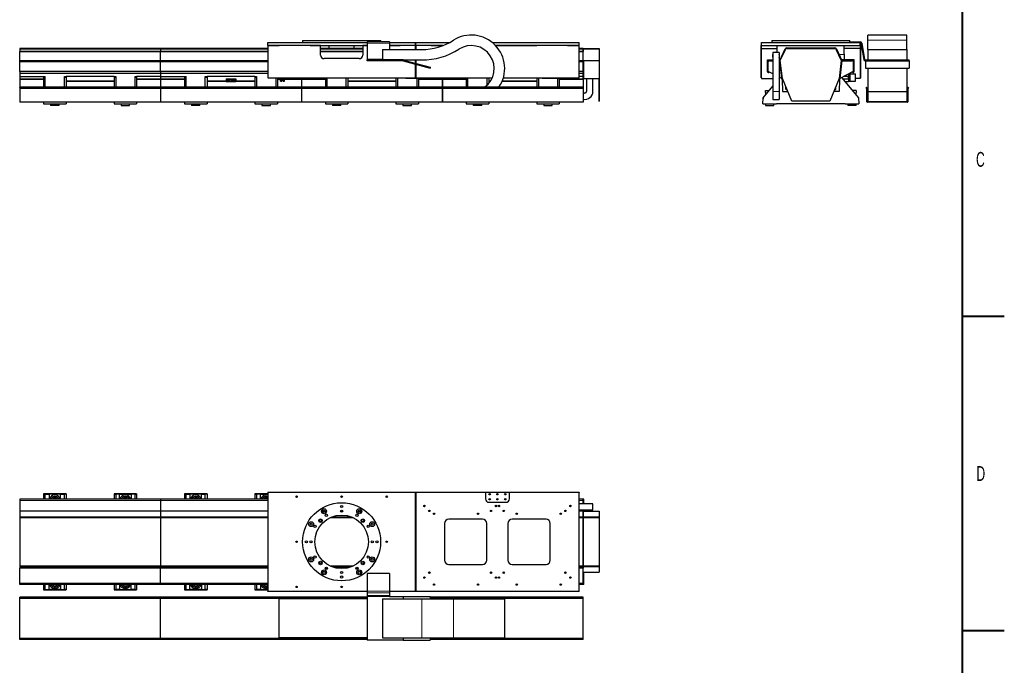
# Model space of a CAD drawing. Header units: millimetres. Extents: x 0 to 841, y 0 to 594.
# Tile 17 of 18: x 608 to 841, y 289 to 441. Entities that reach past the tile are written whole.
import ezdxf

# ---------------------------------------------------------------- set-up
doc = ezdxf.new("R2010")
doc.units = ezdxf.units.MM
doc.styles.add('SLDTEXTSTYLE0', font='TXT', dxfattribs={"width": 0.605})

msp = doc.modelspace()

# ---------------------------------------------------------------- linework, layer by layer
at = {"color": 7, "linetype": 'Continuous', "lineweight": 40}
for p, q in [((831, 584), (831, 10)), ((831, 371.25), (841, 371.25)), ((831, 297), (841, 297))]:
    msp.add_line(p, q, dxfattribs=at)
at = {"color": 7, "linetype": 'Continuous', "lineweight": 30}
for p, q in [((666.77, 435.95), (690.23, 435.95)), ((666.77, 435.28), (666.77, 435.95)), ((675, 436.45), (675, 435.95)), ((675, 436.45), (684.23, 436.45)), ((684.23, 436.45), (693.47, 436.45)), ((695.57, 436.15), (690.23, 436.15)), ((690.23, 436.15), (690.23, 435.82)), ((690.23, 435.82), (690.23, 432.02)), ((693.47, 436.15), (693.47, 436.45)), ((695.57, 436.15), (695.57, 435.82)), ((695.57, 435.95), (701.7, 435.95)), ((695.57, 435.82), (695.57, 434.33)), ((701.7, 435.28), (701.7, 435.95)), ((701.77, 435.28), (701.77, 435.95)), ((701.77, 435.95), (709.7, 435.95)), ((719.89, 435.95), (740.4, 435.95)), ((740.4, 435.28), (740.4, 435.95)), ((783.55, 435.28), (783.55, 435.95)), ((783.55, 435.95), (806.88, 435.95)), ((785.98, 436.45), (785.98, 435.95)), ((785.98, 436.45), (804.45, 436.45)), ((804.45, 435.95), (804.45, 436.45)), ((804.45, 436.15), (806.88, 436.15)), ((806.88, 435.28), (806.88, 435.95)), ((807.08, 435.79), (807.75, 431.98)), ((807.28, 435.82), (807.95, 432.02)), ((817.96, 437.73), (808.69, 437.73)), ((808.69, 436.51), (808.69, 437.73)), ((808.69, 434.33), (808.69, 436.51)), ((817.96, 436.51), (817.96, 437.73)), ((817.96, 434.33), (817.96, 436.51)), ((641.37, 434.6), (608.07, 434.6)), ((608.07, 434.6), (608.07, 434.44)), ((608.07, 434.44), (608.07, 433.84)), ((641.37, 433.84), (608.07, 433.84)), ((608.07, 433.79), (608.07, 433.84)), ((641.37, 433.79), (608.07, 433.79)), ((608.07, 431.67), (608.07, 433.79)), ((641.37, 434.6), (641.37, 434.44)), ((641.37, 434.44), (641.37, 433.84)), ((641.37, 433.79), (641.37, 433.84)), ((641.37, 431.67), (641.37, 433.79)), ((666.77, 434.6), (641.4, 434.6)), ((641.4, 434.6), (641.4, 434.44)), ((641.4, 434.44), (641.4, 433.84)), ((666.77, 433.84), (641.4, 433.84)), ((641.4, 433.79), (641.4, 433.84)), ((666.77, 433.79), (641.4, 433.79)), ((641.4, 431.67), (641.4, 433.79)), ((666.77, 435.28), (669.47, 435.28)), ((666.77, 435.27), (666.77, 427.62)), ((679.23, 435.27), (666.77, 435.27)), ((669.47, 435.28), (669.47, 435.27)), ((676.8, 435.28), (690.23, 435.28)), ((676.8, 435.28), (676.8, 435.27)), ((679.23, 433), (679.23, 435.27)), ((679.23, 435.27), (681.23, 435.27)), ((689.23, 434.6), (679.23, 434.6)), ((689.23, 433.84), (679.23, 433.84)), ((689.23, 433.79), (679.23, 433.79)), ((681.23, 435.27), (681.23, 434.6)), ((687.23, 434.6), (687.23, 435.27)), ((687.23, 435.27), (689.23, 435.27)), ((689.23, 435.27), (689.23, 433)), ((690.23, 435.27), (689.23, 435.27)), ((693.9, 434.33), (693.9, 431.85)), ((693.9, 434.33), (703.17, 434.33)), ((695.57, 435.28), (698.07, 435.28)), ((701.7, 435.27), (695.57, 435.27)), ((698.07, 435.28), (698.07, 435.27)), ((701.77, 435.28), (701.7, 435.28)), ((701.7, 434.33), (701.7, 435.27)), ((708.19, 435.27), (701.77, 435.27)), ((701.77, 435.27), (701.77, 434.33)), ((705.4, 435.28), (705.4, 435.27)), ((705.4, 435.28), (708.24, 435.28)), ((720.61, 435.28), (730.37, 435.28)), ((740.4, 435.27), (720.63, 435.27)), ((730.37, 435.28), (730.37, 435.27)), ((737.7, 435.28), (737.7, 435.27)), ((737.7, 435.28), (740.4, 435.28)), ((740.4, 427.62), (740.4, 435.27)), ((741.37, 434.6), (740.4, 434.6)), ((741.37, 433.84), (740.4, 433.84)), ((741.37, 433.79), (740.4, 433.79)), ((741.37, 434.6), (741.37, 434.44)), ((741.37, 434.44), (741.37, 433.84)), ((741.37, 433.79), (741.37, 433.84)), ((741.37, 431.67), (741.37, 433.79)), ((741.4, 433.58), (741.37, 433.58)), ((741.4, 434.6), (745.17, 434.6)), ((741.4, 434.44), (741.4, 434.6)), ((741.4, 431.72), (741.4, 434.44)), ((745.17, 434.6), (745.17, 434.44)), ((745.17, 434.44), (745.17, 431.72)), ((783.45, 427.62), (783.45, 435.27)), ((783.45, 435.27), (783.55, 435.27)), ((783.55, 435.28), (806.88, 435.28)), ((783.55, 435.28), (783.55, 435.27)), ((783.55, 427.62), (783.55, 435.27)), ((783.55, 434.55), (787.28, 434.55)), ((787.72, 433.58), (786.22, 433.58)), ((786.22, 433.58), (786.22, 424.42)), ((787.28, 434.55), (787.28, 435.28)), ((787.28, 433.61), (787.28, 434.55)), ((787.72, 433.58), (787.72, 424.42)), ((787.87, 431.75), (789.16, 434.5)), ((788.01, 431.72), (789.28, 434.44)), ((789.52, 434.73), (800.91, 434.73)), ((789.52, 434.6), (800.91, 434.6)), ((801.15, 434.44), (802.42, 431.72)), ((801.28, 434.5), (802.56, 431.75)), ((803.15, 434.55), (803.15, 435.28)), ((806.88, 434.55), (803.15, 434.55)), ((803.15, 433.25), (803.15, 434.55)), ((806.88, 435.28), (806.88, 435.27)), ((806.98, 435.27), (806.88, 435.27)), ((806.88, 435.27), (806.88, 427.62)), ((806.98, 435.27), (806.98, 427.62)), ((808.69, 434.33), (817.96, 434.33)), ((808.69, 434.33), (808.69, 431.85)), ((817.96, 434.33), (817.96, 431.85)), ((608.07, 431.65), (608.07, 431.67)), ((641.37, 431.65), (608.07, 431.65)), ((608.07, 431.38), (608.07, 431.65)), ((608.07, 429.15), (608.07, 431.38)), ((641.37, 431.65), (641.37, 431.67)), ((641.37, 431.38), (641.37, 431.65)), ((641.37, 429.15), (641.37, 431.38)), ((641.4, 431.65), (641.4, 431.67)), ((666.77, 431.65), (641.4, 431.65)), ((641.4, 431.38), (641.4, 431.65)), ((641.4, 429.15), (641.4, 431.38)), ((688.4, 432.17), (680.07, 432.17)), ((690.23, 432.02), (690.23, 431.85)), ((698.77, 431.85), (690.23, 431.85)), ((690.23, 431.65), (690.23, 431.85)), ((698.77, 431.65), (690.23, 431.65)), ((698.77, 431.85), (703.17, 431.85)), ((698.81, 431.65), (705.15, 429.95)), ((698.86, 431.84), (705.2, 430.14)), ((701.7, 431.08), (701.7, 431.85)), ((701.77, 431.85), (701.77, 431.06)), ((741.37, 431.65), (740.4, 431.65)), ((741.37, 432.08), (741.4, 432.08)), ((741.37, 431.65), (741.37, 431.67)), ((741.37, 431.38), (741.37, 431.65)), ((741.37, 429.15), (741.37, 431.38)), ((741.4, 431.72), (745.17, 431.72)), ((741.4, 431.65), (741.4, 431.72)), ((741.53, 431.65), (741.4, 431.65)), ((741.4, 431.38), (741.4, 431.65)), ((741.4, 429.15), (741.4, 431.38)), ((741.53, 431.38), (741.53, 431.65)), ((741.53, 429.15), (741.53, 431.38)), ((745.17, 431.72), (745.17, 427.45)), ((784.95, 431.92), (786.22, 431.92)), ((784.95, 429.15), (784.95, 431.92)), ((785.15, 429.15), (785.15, 431.38)), ((785.42, 431.65), (786.22, 431.65)), ((787.72, 431.65), (787.88, 431.65)), ((788.37, 427.44), (787.87, 431.75)), ((788.5, 427.45), (788.01, 431.72)), ((801.91, 433.13), (803.15, 433.25)), ((802.42, 431.72), (801.93, 427.45)), ((802.56, 431.75), (802.07, 427.44)), ((803.15, 431.92), (802.48, 431.92)), ((802.55, 431.65), (805.02, 431.65)), ((803.15, 433.25), (803.15, 431.92)), ((805.48, 431.92), (803.15, 431.92)), ((805.28, 431.38), (805.28, 429.15)), ((805.48, 429.15), (805.48, 431.92)), ((808.14, 431.85), (818.47, 431.85)), ((808.14, 431.65), (818.47, 431.65)), ((808.14, 431.65), (808.14, 431.65)), ((808.14, 431.65), (808.14, 431.65)), ((808.14, 431.65), (808.14, 429.95)), ((818.47, 431.65), (818.47, 431.85)), ((818.47, 431.65), (818.47, 431.65)), ((818.47, 431.65), (818.47, 429.95)), ((641.37, 429.15), (608.07, 429.15)), ((608.07, 429.15), (608.07, 428.65)), ((641.37, 428.65), (608.07, 428.65)), ((608.07, 428.65), (608.07, 427.92)), ((641.37, 429.15), (641.37, 428.65)), ((641.37, 428.65), (641.37, 427.92)), ((666.77, 429.15), (641.4, 429.15)), ((641.4, 429.15), (641.4, 428.65)), ((666.77, 428.65), (641.4, 428.65)), ((641.4, 428.65), (641.4, 427.92)), ((701.7, 427.62), (701.7, 430.87)), ((701.77, 430.85), (701.77, 427.62)), ((705.2, 430.14), (705.15, 429.95)), ((741.37, 429.15), (740.4, 429.15)), ((741.37, 428.65), (740.4, 428.65)), ((741.37, 429.15), (741.37, 428.65)), ((741.37, 428.65), (741.37, 427.92)), ((741.53, 429.15), (741.4, 429.15)), ((741.4, 427.45), (741.4, 429.15)), ((741.53, 427.45), (741.53, 429.15)), ((786.22, 428.58), (785.15, 429.15)), ((805.28, 429.15), (802.07, 427.44)), ((808.14, 429.95), (818.47, 429.95)), ((808.69, 429.95), (808.69, 424.4)), ((817.96, 429.95), (817.96, 424.4)), ((608.07, 427.92), (613.72, 427.92)), ((608.07, 427.92), (608.07, 427.36)), ((608.07, 427.36), (608.07, 427.2)), ((608.07, 427.2), (608.07, 425.42)), ((613.72, 427.92), (613.72, 427.71)), ((613.72, 427.71), (613.72, 425.42)), ((614.12, 427.71), (614.12, 427.92)), ((614.12, 425.42), (614.12, 427.71)), ((618.65, 427.71), (618.65, 427.92)), ((618.65, 425.42), (618.65, 427.71)), ((619.05, 427.92), (619.05, 427.71)), ((630.38, 427.92), (619.05, 427.92)), ((619.05, 427.71), (619.05, 425.42)), ((630.38, 427.92), (630.38, 427.71)), ((630.38, 427.71), (630.38, 425.42)), ((630.78, 427.92), (630.78, 427.71)), ((630.78, 427.71), (630.78, 425.42)), ((635.32, 427.92), (635.32, 427.71)), ((635.32, 427.71), (635.32, 425.42)), ((635.72, 427.92), (635.72, 427.71)), ((641.37, 427.92), (635.72, 427.92)), ((635.72, 427.71), (635.72, 425.42)), ((641.37, 427.92), (641.37, 427.36)), ((641.37, 427.36), (641.37, 427.2)), ((641.37, 427.2), (641.37, 425.42)), ((641.4, 427.92), (647.05, 427.92)), ((641.4, 427.92), (641.4, 427.36)), ((641.4, 427.36), (641.4, 427.2)), ((641.4, 427.2), (641.4, 425.42)), ((647.05, 427.92), (647.05, 427.71)), ((647.05, 427.71), (647.05, 425.42)), ((647.45, 427.71), (647.45, 427.92)), ((647.45, 425.42), (647.45, 427.71)), ((651.98, 427.71), (651.98, 427.92)), ((651.98, 425.42), (651.98, 427.71)), ((652.38, 427.92), (652.38, 427.71)), ((663.72, 427.92), (652.38, 427.92)), ((652.38, 427.71), (652.38, 425.42)), ((656.88, 427.38), (656.88, 426.78)), ((656.88, 427.38), (657.58, 427.38)), ((656.88, 426.78), (657.58, 426.78)), ((657.58, 427.38), (657.72, 427.38)), ((657.58, 427.38), (657.58, 426.78)), ((657.58, 426.78), (657.72, 426.78)), ((657.72, 427.38), (657.72, 426.78)), ((657.72, 427.38), (657.73, 427.38)), ((657.72, 426.78), (657.73, 426.78)), ((657.73, 427.38), (657.73, 426.78)), ((657.73, 427.38), (657.75, 427.38)), ((657.73, 426.78), (657.75, 426.78)), ((657.75, 427.38), (657.75, 426.78)), ((657.75, 427.38), (658.52, 427.38)), ((657.75, 426.78), (658.52, 426.78)), ((658.52, 427.38), (658.52, 426.78)), ((658.52, 427.38), (659.22, 427.38)), ((658.52, 426.78), (659.22, 426.78)), ((659.22, 427.38), (659.22, 426.78)), ((663.72, 427.92), (663.72, 427.71)), ((663.72, 427.71), (663.72, 425.42)), ((664.12, 427.92), (664.12, 427.71)), ((664.12, 427.71), (664.12, 425.42)), ((666.77, 427.62), (701.7, 427.62)), ((668.65, 427.62), (668.65, 425.42)), ((669.05, 427.62), (669.05, 425.42)), ((669.73, 426.85), (669.73, 427.62)), ((669.73, 426.85), (669.99, 426.85)), ((669.99, 426.85), (669.99, 427.62)), ((669.99, 426.85), (670.1, 426.85)), ((670.1, 427.22), (670.1, 426.85)), ((670.37, 426.85), (670.37, 427.22)), ((670.37, 426.85), (670.38, 426.85)), ((670.38, 426.85), (670.55, 426.85)), ((670.55, 426.85), (670.55, 427.62)), ((670.55, 426.85), (670.73, 426.85)), ((670.73, 426.85), (670.73, 427.62)), ((670.8, 427.62), (670.8, 427.45)), ((675.47, 427.45), (670.8, 427.45)), ((674.7, 427.45), (674.7, 427.36)), ((674.7, 427.36), (674.7, 427.2)), ((674.7, 427.2), (674.7, 425.42)), ((674.73, 427.45), (674.73, 427.36)), ((674.73, 427.36), (674.73, 427.2)), ((674.73, 427.2), (674.73, 425.42)), ((675.47, 427.62), (675.47, 427.45)), ((680.38, 427.62), (680.38, 425.42)), ((680.78, 425.42), (680.78, 427.62)), ((685.32, 425.42), (685.32, 427.62)), ((685.72, 427.62), (685.72, 425.42)), ((697.05, 427.62), (697.05, 425.42)), ((697.45, 427.62), (697.45, 425.42)), ((699.4, 427.62), (699.4, 427.45)), ((704.07, 427.45), (699.4, 427.45)), ((701.77, 427.62), (719.85, 427.62)), ((701.98, 427.45), (701.98, 425.42)), ((702.38, 427.45), (702.38, 425.42)), ((704.07, 427.62), (704.07, 427.45)), ((708.03, 427.62), (708.03, 427.36)), ((708.03, 427.36), (708.03, 427.2)), ((708.03, 427.2), (708.03, 425.42)), ((708.07, 427.62), (708.07, 427.36)), ((708.07, 427.36), (708.07, 427.2)), ((708.07, 427.2), (708.07, 425.42)), ((713.72, 427.62), (713.72, 425.42)), ((714.12, 425.42), (714.12, 427.62)), ((718.65, 425.91), (718.65, 427.62)), ((719.05, 427.62), (719.05, 426.34)), ((722.48, 427.62), (740.4, 427.62)), ((730.38, 427.62), (730.38, 425.42)), ((730.78, 427.62), (730.78, 425.42)), ((731.7, 427.62), (731.7, 427.45)), ((736.37, 427.45), (731.7, 427.45)), ((735.32, 427.45), (735.32, 425.42)), ((735.72, 427.45), (735.72, 425.42)), ((736.37, 427.62), (736.37, 427.45)), ((741.37, 427.92), (740.4, 427.92)), ((741.37, 427.92), (741.37, 427.36)), ((741.37, 427.36), (741.37, 427.2)), ((741.37, 427.2), (741.37, 425.42)), ((741.4, 427.45), (741.53, 427.45)), ((741.53, 427.45), (745.07, 427.45)), ((742.17, 427.45), (742.17, 424.42)), ((743.67, 424.42), (743.67, 427.45)), ((745.07, 427.45), (745.17, 427.45)), ((745.07, 427.45), (745.07, 422.1)), ((745.17, 427.45), (745.17, 422.1)), ((783.45, 427.62), (783.55, 427.62)), ((783.55, 427.62), (783.55, 427.45)), ((783.55, 427.45), (786.22, 427.45)), ((788.37, 427.44), (787.72, 427.78)), ((787.72, 427.41), (787.93, 427.67)), ((788.31, 427.46), (788.38, 427.36)), ((788.37, 427.44), (788.5, 427.45)), ((788.42, 427.2), (788.49, 424.42)), ((790.72, 422.1), (788.5, 427.45)), ((801.93, 427.45), (799.72, 422.1)), ((801.93, 427.45), (802.07, 427.44)), ((802.01, 427.2), (801.94, 424.42)), ((802.12, 427.46), (802.06, 427.36)), ((802.5, 427.67), (806.51, 422.92)), ((802.74, 427.38), (802.8, 427.38)), ((802.8, 427.38), (802.8, 427.31)), ((802.8, 427.38), (804.15, 427.38)), ((804.15, 427.97), (803.07, 427.97)), ((803.24, 426.78), (804.15, 426.78)), ((804.15, 427.45), (804.15, 427.97)), ((804.18, 427.45), (804.15, 427.45)), ((804.15, 427.38), (804.15, 426.78)), ((804.18, 426.85), (804.18, 428.56)), ((804.18, 426.85), (804.2, 426.85)), ((804.2, 426.85), (804.2, 428.57)), ((804.2, 426.85), (804.35, 426.85)), ((804.22, 428.58), (804.35, 428.58)), ((804.35, 426.85), (804.35, 428.58)), ((804.35, 428.58), (804.52, 428.58)), ((804.35, 426.85), (804.52, 426.85)), ((804.52, 428.58), (805.82, 428.58)), ((804.52, 426.85), (805.82, 426.85)), ((805.82, 426.85), (805.82, 428.58)), ((806.88, 427.45), (805.82, 427.45)), ((806.98, 427.62), (806.88, 427.62)), ((806.88, 427.62), (806.88, 427.45)), ((641.37, 425.42), (608.07, 425.42)), ((608.07, 425.38), (608.07, 425.42)), ((641.37, 425.38), (608.07, 425.38)), ((608.07, 425.38), (608.07, 425.1)), ((641.37, 425.1), (608.07, 425.1)), ((608.07, 425.1), (608.07, 421.98)), ((641.37, 425.38), (641.37, 425.42)), ((641.37, 425.38), (641.37, 425.1)), ((641.37, 425.1), (641.37, 421.98)), ((674.7, 425.42), (641.4, 425.42)), ((641.4, 425.38), (641.4, 425.42)), ((674.7, 425.38), (641.4, 425.38)), ((641.4, 425.38), (641.4, 425.1)), ((674.7, 425.1), (641.4, 425.1)), ((641.4, 425.1), (641.4, 421.98)), ((674.73, 426.12), (674.7, 426.12)), ((674.73, 425.61), (674.7, 425.59)), ((674.7, 425.38), (674.7, 425.42)), ((674.7, 425.38), (674.7, 425.1)), ((674.7, 425.1), (674.7, 421.98)), ((674.73, 424.4), (674.7, 424.4)), ((708.03, 425.42), (674.73, 425.42)), ((674.73, 425.38), (674.73, 425.42)), ((708.03, 425.38), (674.73, 425.38)), ((674.73, 425.38), (674.73, 425.1)), ((708.03, 425.1), (674.73, 425.1)), ((674.73, 425.1), (674.73, 421.98)), ((708.03, 425.38), (708.03, 425.42)), ((708.03, 425.38), (708.03, 425.1)), ((708.03, 425.1), (708.03, 421.98)), ((708.07, 424.4), (708.03, 424.4)), ((741.37, 425.42), (708.07, 425.42)), ((708.07, 425.38), (708.07, 425.42)), ((741.37, 425.38), (708.07, 425.38)), ((708.07, 425.38), (708.07, 425.1)), ((741.37, 425.1), (708.07, 425.1)), ((708.07, 425.1), (708.07, 421.98)), ((741.37, 425.38), (741.37, 425.42)), ((741.37, 425.38), (741.37, 425.1)), ((741.37, 425.1), (741.37, 421.98)), ((783.92, 422.92), (786.22, 425.63)), ((784.48, 424.17), (784.48, 423.58)), ((784.5, 424.17), (784.48, 424.17)), ((784.5, 424.6), (785.35, 424.6)), ((784.5, 424.17), (784.5, 424.6)), ((786.22, 424.42), (786.22, 422.52)), ((787.72, 424.42), (787.72, 422.52)), ((788.49, 424.42), (789.75, 424.42)), ((789.33, 424.92), (789.31, 425.49)), ((789.59, 424.82), (789.43, 424.82)), ((801.94, 424.42), (800.68, 424.42)), ((800.84, 424.82), (801.01, 424.82)), ((801.11, 424.92), (801.12, 425.49)), ((805.94, 424.6), (805.09, 424.6)), ((805.94, 424.6), (805.94, 424.17)), ((805.94, 424.17), (805.95, 424.17)), ((805.95, 423.58), (805.95, 424.17)), ((808.38, 425.42), (808.33, 425.38)), ((808.49, 425.1), (808.33, 425.38)), ((808.56, 425.11), (808.38, 425.42)), ((808.49, 421.98), (808.49, 425.1)), ((808.56, 421.98), (808.56, 425.11)), ((808.69, 424.4), (817.96, 424.4)), ((808.69, 424.4), (808.69, 421.92)), ((817.96, 424.4), (817.96, 421.92)), ((818.27, 425.42), (818.09, 425.11)), ((818.09, 425.11), (818.09, 421.98)), ((818.33, 425.38), (818.16, 425.1)), ((818.16, 425.1), (818.16, 421.98)), ((818.33, 425.38), (818.27, 425.42)), ((608.07, 421.98), (608.07, 421.85)), ((641.37, 421.85), (608.07, 421.85)), ((613.72, 421.85), (613.72, 421.45)), ((619.05, 421.85), (619.05, 421.45)), ((630.38, 421.85), (630.38, 421.45)), ((635.72, 421.85), (635.72, 421.45)), ((641.37, 421.98), (641.37, 421.85)), ((641.4, 421.98), (641.4, 421.85)), ((674.7, 421.85), (641.4, 421.85)), ((647.05, 421.85), (647.05, 421.45)), ((652.38, 421.85), (652.38, 421.45)), ((663.72, 421.85), (663.72, 421.45)), ((669.05, 421.85), (669.05, 421.45)), ((674.7, 421.98), (674.7, 421.85)), ((674.73, 421.92), (674.7, 421.92)), ((674.73, 421.98), (674.73, 421.85)), ((708.03, 421.85), (674.73, 421.85)), ((680.38, 421.85), (680.38, 421.45)), ((685.72, 421.85), (685.72, 421.45)), ((697.05, 421.85), (697.05, 421.45)), ((702.38, 421.85), (702.38, 421.45)), ((708.03, 421.98), (708.03, 421.85)), ((708.07, 421.92), (708.03, 421.92)), ((708.07, 421.98), (708.07, 421.85)), ((741.37, 421.85), (708.07, 421.85)), ((713.72, 421.85), (713.72, 421.45)), ((719.05, 421.85), (719.05, 421.45)), ((730.38, 421.85), (730.38, 421.45)), ((735.72, 421.85), (735.72, 421.45)), ((741.37, 421.98), (741.37, 421.85)), ((745.07, 422.1), (745.17, 422.1)), ((783.89, 421.45), (783.92, 422.92)), ((783.92, 422.93), (783.92, 422.65)), ((783.92, 422.93), (783.94, 422.93)), ((784.15, 423.3), (784.15, 423.18)), ((784.15, 423.3), (784.25, 423.3)), ((786.22, 422.52), (787.72, 422.52)), ((799.72, 422.1), (790.72, 422.1)), ((806.28, 423.3), (806.18, 423.3)), ((806.28, 423.18), (806.28, 423.3)), ((806.51, 422.93), (806.49, 422.93)), ((806.51, 422.93), (806.51, 422.65)), ((806.51, 422.92), (806.55, 421.45)), ((818.03, 421.92), (808.63, 421.92)), ((818.03, 421.85), (808.63, 421.85)), ((613.72, 421.45), (619.05, 421.45)), ((615.38, 421.45), (615.38, 421.12)), ((617.38, 421.12), (615.38, 421.12)), ((617.38, 421.12), (617.38, 421.45)), ((630.38, 421.45), (635.72, 421.45)), ((632.05, 421.45), (632.05, 421.12)), ((632.05, 421.12), (634.05, 421.12)), ((634.05, 421.12), (634.05, 421.45)), ((647.05, 421.45), (652.38, 421.45)), ((648.72, 421.45), (648.72, 421.12)), ((650.72, 421.12), (648.72, 421.12)), ((650.72, 421.12), (650.72, 421.45)), ((663.72, 421.45), (669.05, 421.45)), ((665.38, 421.45), (665.38, 421.12)), ((665.38, 421.12), (667.38, 421.12)), ((667.38, 421.12), (667.38, 421.45)), ((680.38, 421.45), (685.72, 421.45)), ((682.05, 421.45), (682.05, 421.12)), ((684.05, 421.12), (682.05, 421.12)), ((684.05, 421.12), (684.05, 421.45)), ((697.05, 421.45), (702.38, 421.45)), ((698.72, 421.45), (698.72, 421.12)), ((698.72, 421.12), (700.72, 421.12)), ((700.72, 421.12), (700.72, 421.45)), ((713.72, 421.45), (719.05, 421.45)), ((715.38, 421.45), (715.38, 421.12)), ((717.38, 421.12), (715.38, 421.12)), ((717.38, 421.12), (717.38, 421.45)), ((730.38, 421.45), (735.72, 421.45)), ((732.05, 421.45), (732.05, 421.12)), ((732.05, 421.12), (734.05, 421.12)), ((734.05, 421.12), (734.05, 421.45)), ((783.89, 421.45), (787.11, 421.45)), ((784.48, 421.45), (784.48, 421.12)), ((784.48, 421.12), (786.48, 421.12)), ((786.48, 421.12), (786.48, 421.45)), ((787.23, 421.52), (787.11, 421.45)), ((803.2, 421.52), (787.23, 421.52)), ((803.32, 421.45), (803.2, 421.52)), ((803.32, 421.45), (806.55, 421.45)), ((803.95, 421.45), (803.95, 421.12)), ((805.95, 421.12), (803.95, 421.12)), ((805.95, 421.12), (805.95, 421.45)), ((619.05, 329.27), (613.72, 329.27)), ((613.72, 329.27), (613.72, 329.23)), ((614.12, 329.23), (613.72, 329.23)), ((613.72, 329.23), (613.72, 328.01)), ((614.12, 329.24), (615.02, 329.24)), ((614.12, 329.24), (614.12, 329.23)), ((614.12, 328.01), (614.12, 329.23)), ((617.75, 329.24), (615.02, 329.24)), ((615.02, 329.24), (615.02, 328.01)), ((616.21, 328.66), (616.21, 328.32)), ((616.55, 328.32), (616.55, 328.66)), ((617.75, 328.01), (617.75, 329.24)), ((617.75, 329.24), (618.65, 329.24)), ((618.65, 329.24), (618.65, 329.23)), ((619.05, 329.23), (618.65, 329.23)), ((618.65, 328.01), (618.65, 329.23)), ((619.05, 329.27), (619.05, 329.23)), ((619.05, 329.23), (619.05, 328.01)), ((635.72, 329.27), (630.38, 329.27)), ((630.38, 329.27), (630.38, 329.23)), ((630.38, 329.23), (630.78, 329.23)), ((630.38, 329.23), (630.38, 328.01)), ((631.68, 329.24), (630.78, 329.24)), ((630.78, 329.24), (630.78, 329.23)), ((630.78, 329.23), (630.78, 328.01)), ((631.68, 328.01), (631.68, 329.24)), ((631.68, 329.24), (634.42, 329.24)), ((632.88, 328.32), (632.88, 328.66)), ((633.22, 328.66), (633.22, 328.32)), ((634.42, 329.24), (634.42, 328.01)), ((635.32, 329.24), (634.42, 329.24)), ((635.32, 329.24), (635.32, 329.23)), ((635.32, 329.23), (635.72, 329.23)), ((635.32, 329.23), (635.32, 328.01)), ((635.72, 329.27), (635.72, 329.23)), ((635.72, 329.23), (635.72, 328.01)), ((652.38, 329.27), (647.05, 329.27)), ((647.05, 329.27), (647.05, 329.23)), ((647.45, 329.23), (647.05, 329.23)), ((647.05, 329.23), (647.05, 328.01)), ((647.45, 329.24), (648.35, 329.24)), ((647.45, 329.24), (647.45, 329.23)), ((647.45, 328.01), (647.45, 329.23)), ((651.08, 329.24), (648.35, 329.24)), ((648.35, 329.24), (648.35, 328.01)), ((649.55, 328.66), (649.55, 328.32)), ((649.89, 328.32), (649.89, 328.66)), ((651.08, 328.01), (651.08, 329.24)), ((651.08, 329.24), (651.98, 329.24)), ((651.98, 329.24), (651.98, 329.23)), ((652.38, 329.23), (651.98, 329.23)), ((651.98, 328.01), (651.98, 329.23)), ((652.38, 329.27), (652.38, 329.23)), ((652.38, 329.23), (652.38, 328.01)), ((666.77, 329.27), (663.72, 329.27)), ((663.72, 329.27), (663.72, 329.23)), ((663.72, 329.23), (664.12, 329.23)), ((663.72, 329.23), (663.72, 328.01)), ((665.02, 329.24), (664.12, 329.24)), ((664.12, 329.24), (664.12, 329.23)), ((664.12, 329.23), (664.12, 328.01)), ((665.02, 328.01), (665.02, 329.24)), ((665.02, 329.24), (666.77, 329.24)), ((666.21, 328.32), (666.21, 328.66)), ((666.55, 328.66), (666.55, 328.32)), ((666.77, 329.71), (666.77, 329.61)), ((666.77, 329.71), (681.23, 329.71)), ((701.7, 329.61), (666.77, 329.61)), ((666.77, 329.61), (666.77, 306.28)), ((681.23, 329.71), (681.23, 329.61)), ((681.23, 329.71), (681.4, 329.71)), ((681.4, 329.71), (687.07, 329.71)), ((687.07, 329.71), (687.23, 329.71)), ((687.23, 329.71), (687.23, 329.61)), ((687.23, 329.71), (701.7, 329.71)), ((701.7, 329.71), (701.7, 329.61)), ((701.7, 306.28), (701.7, 329.61)), ((701.77, 329.61), (701.7, 329.61)), ((701.77, 329.71), (701.77, 329.61)), ((701.77, 329.71), (740.4, 329.71)), ((701.77, 329.61), (701.77, 306.28)), ((718.25, 329.61), (701.77, 329.61)), ((718.25, 329.61), (718.25, 328.11)), ((723.92, 329.61), (718.25, 329.61)), ((723.92, 328.11), (723.92, 329.61)), ((740.4, 329.61), (723.92, 329.61)), ((740.4, 329.71), (740.4, 329.61)), ((740.4, 306.28), (740.4, 329.61)), ((641.37, 328.01), (608.07, 328.01)), ((608.07, 328.01), (608.07, 327.74)), ((608.07, 327.74), (608.07, 325.27)), ((641.37, 328.01), (641.37, 327.74)), ((641.37, 327.74), (641.37, 325.27)), ((666.77, 328.01), (641.4, 328.01)), ((641.4, 328.01), (641.4, 327.74)), ((641.4, 327.74), (641.4, 325.27)), ((719.08, 327.28), (723.08, 327.28)), ((719.39, 328.01), (719.11, 328.01)), ((721.25, 328.01), (720.92, 328.01)), ((723.06, 328.01), (722.77, 328.01)), ((741.37, 328.01), (740.4, 328.01)), ((743.67, 326.94), (740.4, 326.94)), ((741.37, 328.01), (741.37, 327.74)), ((741.37, 327.74), (741.37, 326.94)), ((741.53, 328.01), (741.4, 328.01)), ((741.4, 327.74), (741.4, 328.01)), ((741.4, 326.94), (741.4, 327.74)), ((741.53, 327.74), (741.53, 328.01)), ((741.53, 326.94), (741.53, 327.74)), ((743.67, 325.44), (743.67, 326.94)), ((608.07, 325.27), (608.07, 325.15)), ((608.07, 325.15), (608.07, 323.88)), ((608.07, 323.88), (608.07, 323.64)), ((641.37, 325.27), (641.37, 325.15)), ((641.37, 325.15), (641.37, 323.88)), ((641.37, 323.88), (641.37, 323.64)), ((641.4, 325.27), (641.4, 325.15)), ((641.4, 325.15), (641.4, 323.88)), ((641.4, 323.88), (641.4, 323.64)), ((701.77, 325.88), (701.7, 325.88)), ((737.1, 325.36), (737.26, 325.36)), ((743.67, 325.44), (740.4, 325.44)), ((741.37, 325.44), (741.37, 325.27)), ((741.37, 325.27), (741.37, 325.15)), ((741.37, 325.15), (741.37, 323.88)), ((741.37, 323.88), (741.37, 323.64)), ((741.4, 325.15), (741.4, 325.44)), ((741.4, 325.15), (745.17, 325.15)), ((741.4, 323.88), (741.4, 325.15)), ((741.4, 323.64), (741.4, 323.88)), ((741.53, 325.15), (741.53, 325.44)), ((745.17, 325.15), (745.17, 323.88)), ((745.17, 323.88), (745.17, 323.64)), ((608.07, 323.64), (608.07, 312.25)), ((641.37, 323.64), (641.37, 312.25)), ((641.4, 323.64), (641.4, 312.25)), ((708.58, 322.28), (708.58, 313.61)), ((717.58, 323.28), (709.58, 323.28)), ((718.58, 313.61), (718.58, 322.28)), ((723.58, 322.28), (723.58, 313.61)), ((732.58, 323.28), (724.58, 323.28)), ((733.58, 313.61), (733.58, 322.28)), ((741.37, 323.64), (741.37, 312.25)), ((741.4, 312.25), (741.4, 323.64)), ((745.17, 323.64), (745.17, 312.25)), ((608.07, 312.25), (608.07, 312)), ((641.37, 312.25), (641.37, 312)), ((641.4, 312.25), (641.4, 312)), ((709.58, 312.61), (717.58, 312.61)), ((724.58, 312.61), (732.58, 312.61)), ((741.37, 312.25), (741.37, 312)), ((741.4, 312), (741.4, 312.25)), ((745.17, 312.25), (745.17, 312)), ((608.07, 312), (608.07, 311.72)), ((608.07, 308.14), (608.07, 311.72)), ((641.37, 311.72), (608.07, 311.72)), ((641.37, 312), (641.37, 311.72)), ((641.37, 308.14), (641.37, 311.72)), ((641.4, 312), (641.4, 311.72)), ((641.4, 308.14), (641.4, 311.72)), ((666.77, 311.72), (641.4, 311.72)), ((680.87, 311.72), (680.35, 311.72)), ((685.43, 311.72), (683.03, 311.72)), ((688.12, 311.72), (687.6, 311.72)), ((695.57, 310.44), (690.23, 310.44)), ((690.23, 310.44), (690.23, 306.28)), ((695.57, 310.44), (695.57, 306.28)), ((701.77, 311.72), (701.7, 311.72)), ((701.77, 310.01), (701.7, 310.01)), ((741.37, 311.72), (740.4, 311.72)), ((741.37, 312), (741.37, 311.72)), ((741.37, 308.14), (741.37, 311.72)), ((741.4, 310.74), (741.4, 312)), ((741.4, 310.74), (745.17, 310.74)), ((741.4, 308.14), (741.4, 310.74)), ((741.53, 308.14), (741.53, 310.74)), ((745.17, 312), (745.17, 310.74)), ((608.07, 307.88), (608.07, 308.14)), ((641.37, 307.88), (608.07, 307.88)), ((613.72, 307.88), (613.72, 306.65)), ((614.12, 306.65), (614.12, 307.88)), ((615.02, 306.64), (615.02, 307.88)), ((616.21, 307.22), (616.21, 307.56)), ((616.55, 307.56), (616.55, 307.22)), ((617.75, 307.88), (617.75, 306.64)), ((618.65, 306.65), (618.65, 307.88)), ((619.05, 307.88), (619.05, 306.65)), ((630.38, 307.88), (630.38, 306.65)), ((630.78, 307.88), (630.78, 306.65)), ((631.68, 307.88), (631.68, 306.64)), ((632.88, 307.56), (632.88, 307.22)), ((633.22, 307.22), (633.22, 307.56)), ((634.42, 306.64), (634.42, 307.88)), ((635.32, 307.88), (635.32, 306.65)), ((635.72, 307.88), (635.72, 306.65)), ((641.37, 307.88), (641.37, 308.14)), ((641.4, 307.88), (641.4, 308.14)), ((666.77, 307.88), (641.4, 307.88)), ((647.05, 307.88), (647.05, 306.65)), ((647.45, 306.65), (647.45, 307.88)), ((648.35, 306.64), (648.35, 307.88)), ((649.55, 307.22), (649.55, 307.56)), ((649.89, 307.56), (649.89, 307.22)), ((651.08, 307.88), (651.08, 306.64)), ((651.98, 306.65), (651.98, 307.88)), ((652.38, 307.88), (652.38, 306.65)), ((663.72, 307.88), (663.72, 306.65)), ((664.12, 307.88), (664.12, 306.65)), ((665.02, 307.88), (665.02, 306.64)), ((666.21, 307.56), (666.21, 307.22)), ((666.55, 307.22), (666.55, 307.56)), ((706.23, 307.88), (705.97, 307.88)), ((716.63, 307.88), (716.37, 307.88)), ((725.8, 307.88), (725.53, 307.88)), ((741.37, 307.88), (740.4, 307.88)), ((741.37, 307.88), (741.37, 308.14)), ((741.4, 307.88), (741.4, 308.14)), ((741.53, 307.88), (741.4, 307.88)), ((741.53, 307.88), (741.53, 308.14)), ((614.12, 306.65), (613.72, 306.65)), ((613.72, 306.65), (613.72, 306.61)), ((613.72, 306.61), (619.05, 306.61)), ((614.12, 306.64), (614.12, 306.65)), ((614.12, 306.64), (615.02, 306.64)), ((617.75, 306.64), (615.02, 306.64)), ((617.75, 306.64), (618.65, 306.64)), ((619.05, 306.65), (618.65, 306.65)), ((618.65, 306.64), (618.65, 306.65)), ((619.05, 306.65), (619.05, 306.61)), ((630.38, 306.65), (630.78, 306.65)), ((630.38, 306.65), (630.38, 306.61)), ((630.38, 306.61), (635.72, 306.61)), ((630.78, 306.64), (630.78, 306.65)), ((631.68, 306.64), (630.78, 306.64)), ((631.68, 306.64), (634.42, 306.64)), ((635.32, 306.64), (634.42, 306.64)), ((635.32, 306.65), (635.72, 306.65)), ((635.32, 306.64), (635.32, 306.65)), ((635.72, 306.65), (635.72, 306.61)), ((647.45, 306.65), (647.05, 306.65)), ((647.05, 306.65), (647.05, 306.61)), ((647.05, 306.61), (652.38, 306.61)), ((647.45, 306.64), (647.45, 306.65)), ((647.45, 306.64), (648.35, 306.64)), ((651.08, 306.64), (648.35, 306.64)), ((651.08, 306.64), (651.98, 306.64)), ((652.38, 306.65), (651.98, 306.65)), ((651.98, 306.64), (651.98, 306.65)), ((652.38, 306.65), (652.38, 306.61)), ((663.72, 306.65), (664.12, 306.65)), ((663.72, 306.65), (663.72, 306.61)), ((663.72, 306.61), (666.77, 306.61)), ((664.12, 306.64), (664.12, 306.65)), ((665.02, 306.64), (664.12, 306.64)), ((665.02, 306.64), (666.77, 306.64)), ((666.77, 306.28), (690.23, 306.28)), ((666.77, 306.18), (666.77, 306.28)), ((679.23, 306.18), (666.77, 306.18)), ((679.23, 306.18), (679.23, 306.28)), ((680.07, 306.18), (679.23, 306.18)), ((688.4, 306.18), (680.07, 306.18)), ((689.23, 306.18), (688.4, 306.18)), ((689.23, 306.18), (689.23, 306.28)), ((690.23, 306.18), (689.23, 306.18)), ((690.23, 306.28), (690.23, 305.88)), ((690.23, 305.88), (690.23, 305.21)), ((690.23, 305.21), (690.23, 305.02)), ((695.57, 306.28), (695.57, 305.88)), ((695.57, 306.28), (701.7, 306.28)), ((701.7, 306.18), (695.57, 306.18)), ((695.57, 305.88), (695.57, 305.21)), ((695.57, 305.21), (695.57, 305.02)), ((701.77, 306.28), (701.7, 306.28)), ((701.7, 306.18), (701.7, 306.28)), ((701.77, 306.28), (740.4, 306.28)), ((701.77, 306.18), (701.77, 306.28)), ((740.4, 306.18), (701.77, 306.18)), ((740.4, 306.18), (740.4, 306.28)), ((641.37, 304.83), (608.07, 304.83)), ((608.07, 304.77), (608.07, 304.83)), ((641.37, 304.77), (608.07, 304.77)), ((608.07, 304.6), (608.07, 304.77)), ((641.37, 304.6), (608.07, 304.6)), ((608.07, 304.53), (608.07, 304.6)), ((608.07, 295.13), (608.07, 304.53)), ((641.37, 304.77), (641.37, 304.83)), ((641.37, 304.6), (641.37, 304.77)), ((641.37, 304.53), (641.37, 304.6)), ((641.37, 295.13), (641.37, 304.53)), ((674.7, 304.83), (641.4, 304.83)), ((641.4, 304.77), (641.4, 304.83)), ((674.7, 304.77), (641.4, 304.77)), ((641.4, 304.6), (641.4, 304.77)), ((674.7, 304.6), (641.4, 304.6)), ((641.4, 304.53), (641.4, 304.6)), ((641.4, 295.13), (641.4, 304.53)), ((669.35, 304.47), (669.35, 295.2)), ((690.23, 304.47), (669.35, 304.47)), ((674.7, 304.77), (674.7, 304.83)), ((674.7, 304.6), (674.7, 304.77)), ((674.7, 304.53), (674.7, 304.6)), ((674.7, 304.47), (674.7, 304.53)), ((690.23, 304.83), (674.73, 304.83)), ((674.73, 304.77), (674.73, 304.83)), ((690.23, 304.77), (674.73, 304.77)), ((674.73, 304.6), (674.73, 304.77)), ((690.23, 304.6), (674.73, 304.6)), ((674.73, 304.53), (674.73, 304.6)), ((674.73, 304.47), (674.73, 304.53)), ((690.23, 305.02), (690.23, 294.68)), ((693.9, 304.47), (693.9, 295.2)), ((693.9, 304.47), (703.17, 304.47)), ((695.57, 305.02), (698.77, 305.02)), ((698.77, 305.02), (698.86, 305.02)), ((698.86, 305.02), (705.2, 305.02)), ((703.17, 304.47), (710.66, 304.47)), ((705.2, 305.02), (705.2, 304.47)), ((708.03, 304.83), (705.2, 304.83)), ((708.03, 304.77), (705.2, 304.77)), ((708.03, 304.6), (705.2, 304.6)), ((708.03, 304.77), (708.03, 304.83)), ((708.03, 304.6), (708.03, 304.77)), ((708.03, 304.53), (708.03, 304.6)), ((708.03, 304.47), (708.03, 304.53)), ((741.37, 304.83), (708.07, 304.83)), ((708.07, 304.77), (708.07, 304.83)), ((741.37, 304.77), (708.07, 304.77)), ((708.07, 304.6), (708.07, 304.77)), ((741.37, 304.6), (708.07, 304.6)), ((708.07, 304.53), (708.07, 304.6)), ((708.07, 304.47), (708.07, 304.53)), ((710.66, 304.47), (722.8, 304.47)), ((722.8, 295.2), (722.8, 304.47)), ((741.37, 304.77), (741.37, 304.83)), ((741.37, 304.6), (741.37, 304.77)), ((741.37, 304.53), (741.37, 304.6)), ((741.37, 295.13), (741.37, 304.53)), ((608.07, 295.07), (608.07, 295.13)), ((641.37, 295.07), (608.07, 295.07)), ((608.07, 294.89), (608.07, 295.07)), ((641.37, 294.89), (608.07, 294.89)), ((608.07, 294.83), (608.07, 294.89)), ((641.37, 294.83), (608.07, 294.83)), ((641.37, 295.07), (641.37, 295.13)), ((641.37, 294.89), (641.37, 295.07)), ((641.37, 294.83), (641.37, 294.89)), ((641.4, 295.07), (641.4, 295.13)), ((674.7, 295.07), (641.4, 295.07)), ((641.4, 294.89), (641.4, 295.07)), ((674.7, 294.89), (641.4, 294.89)), ((641.4, 294.83), (641.4, 294.89)), ((674.7, 294.83), (641.4, 294.83)), ((690.23, 295.2), (669.35, 295.2)), ((674.7, 295.13), (674.7, 295.2)), ((674.7, 295.07), (674.7, 295.13)), ((674.7, 294.89), (674.7, 295.07)), ((674.7, 294.83), (674.7, 294.89)), ((674.73, 295.13), (674.73, 295.2)), ((674.73, 295.07), (674.73, 295.13)), ((690.23, 295.07), (674.73, 295.07)), ((674.73, 294.89), (674.73, 295.07)), ((690.23, 294.89), (674.73, 294.89)), ((674.73, 294.83), (674.73, 294.89)), ((690.23, 294.83), (674.73, 294.83)), ((698.77, 294.68), (690.23, 294.68)), ((693.9, 295.2), (703.17, 295.2)), ((698.77, 294.68), (698.86, 294.68)), ((698.86, 294.68), (705.2, 294.68)), ((703.17, 295.2), (710.66, 295.2)), ((705.2, 295.2), (705.2, 294.68)), ((708.03, 295.07), (705.2, 295.07)), ((708.03, 294.89), (705.2, 294.89)), ((708.03, 294.83), (705.2, 294.83)), ((708.03, 295.13), (708.03, 295.2)), ((708.03, 295.07), (708.03, 295.13)), ((708.03, 294.89), (708.03, 295.07)), ((708.03, 294.83), (708.03, 294.89)), ((708.07, 295.13), (708.07, 295.2)), ((708.07, 295.07), (708.07, 295.13)), ((741.37, 295.07), (708.07, 295.07)), ((708.07, 294.89), (708.07, 295.07)), ((741.37, 294.89), (708.07, 294.89)), ((708.07, 294.83), (708.07, 294.89)), ((741.37, 294.83), (708.07, 294.83)), ((710.66, 295.2), (722.8, 295.2)), ((741.37, 295.07), (741.37, 295.13)), ((741.37, 294.89), (741.37, 295.07)), ((741.37, 294.83), (741.37, 294.89))]:
    msp.add_line(p, q, dxfattribs=at)
at = {"color": 8, "linetype": 'Continuous', "lineweight": 15}
for p, q in [((695.57, 435.82), (690.23, 435.82)), ((808.69, 436.51), (817.96, 436.51)), ((641.37, 434.44), (608.07, 434.44)), ((666.77, 434.44), (641.4, 434.44)), ((689.23, 434.44), (679.23, 434.44)), ((741.37, 434.44), (740.4, 434.44)), ((741.4, 434.44), (745.17, 434.44)), ((641.37, 431.67), (608.07, 431.67)), ((641.37, 431.38), (608.07, 431.38)), ((666.77, 431.67), (641.4, 431.67)), ((666.77, 431.38), (641.4, 431.38)), ((693.9, 432.02), (690.23, 432.02)), ((741.37, 431.67), (740.4, 431.67)), ((741.37, 431.38), (740.4, 431.38)), ((741.53, 431.38), (741.4, 431.38)), ((808.14, 431.65), (818.47, 431.65)), ((608.07, 427.36), (613.72, 427.36)), ((608.07, 427.2), (613.72, 427.2)), ((614.12, 427.92), (613.72, 427.92)), ((614.12, 427.71), (613.72, 427.71)), ((619.05, 427.92), (618.65, 427.92)), ((619.05, 427.71), (618.65, 427.71)), ((630.38, 426.91), (619.05, 426.91)), ((630.38, 426.75), (619.05, 426.75)), ((630.38, 427.92), (630.78, 427.92)), ((630.38, 427.71), (630.78, 427.71)), ((635.32, 427.92), (635.72, 427.92)), ((635.32, 427.71), (635.72, 427.71)), ((641.37, 427.36), (635.72, 427.36)), ((641.37, 427.2), (635.72, 427.2)), ((641.4, 427.36), (647.05, 427.36)), ((641.4, 427.2), (647.05, 427.2)), ((647.45, 427.92), (647.05, 427.92)), ((647.45, 427.71), (647.05, 427.71)), ((652.38, 427.92), (651.98, 427.92)), ((652.38, 427.71), (651.98, 427.71)), ((656.88, 426.91), (652.38, 426.91)), ((663.72, 426.75), (652.38, 426.75)), ((663.72, 426.91), (659.22, 426.91)), ((663.72, 427.92), (664.12, 427.92)), ((663.72, 427.71), (664.12, 427.71)), ((669.73, 427.36), (669.05, 427.36)), ((669.73, 427.2), (669.05, 427.2)), ((670.37, 427.2), (670.1, 427.2)), ((670.38, 426.85), (670.38, 427.62)), ((674.7, 427.36), (670.73, 427.36)), ((674.7, 427.2), (670.73, 427.2)), ((674.73, 427.36), (680.38, 427.36)), ((674.73, 427.2), (680.38, 427.2)), ((697.05, 426.91), (685.72, 426.91)), ((697.05, 426.75), (685.72, 426.75)), ((708.03, 427.36), (702.38, 427.36)), ((708.03, 427.2), (702.38, 427.2)), ((708.07, 427.36), (713.72, 427.36)), ((708.07, 427.2), (713.72, 427.2)), ((719.46, 426.91), (719.05, 426.91)), ((719.36, 426.75), (719.05, 426.75)), ((730.38, 426.75), (722.18, 426.75)), ((730.38, 426.91), (722.24, 426.91)), ((741.37, 427.36), (735.72, 427.36)), ((741.37, 427.2), (735.72, 427.2)), ((804.52, 426.85), (804.52, 428.58)), ((614.12, 425.5), (618.65, 425.5)), ((635.32, 425.5), (630.78, 425.5)), ((647.45, 425.5), (651.98, 425.5)), ((668.65, 425.5), (664.12, 425.5)), ((680.78, 425.5), (685.32, 425.5)), ((701.98, 425.5), (697.45, 425.5)), ((714.12, 425.5), (718.17, 425.5)), ((735.32, 425.5), (730.78, 425.5)), ((787.72, 424.42), (786.22, 424.42)), ((641.37, 421.98), (608.07, 421.98)), ((674.7, 421.98), (641.4, 421.98)), ((708.03, 421.98), (674.73, 421.98)), ((741.37, 421.98), (708.07, 421.98)), ((681.4, 329.71), (681.4, 329.61)), ((687.07, 329.71), (687.07, 329.61)), ((641.37, 327.74), (608.07, 327.74)), ((666.77, 327.74), (641.4, 327.74)), ((741.37, 327.74), (740.4, 327.74)), ((741.53, 327.74), (741.4, 327.74)), ((641.37, 325.27), (608.07, 325.27)), ((641.37, 325.15), (608.07, 325.15)), ((641.37, 323.88), (608.07, 323.88)), ((666.77, 325.27), (641.4, 325.27)), ((666.77, 325.15), (641.4, 325.15)), ((666.77, 323.88), (641.4, 323.88)), ((680.33, 325.15), (679.8, 325.15)), ((680.31, 325.27), (679.82, 325.27)), ((686.43, 323.88), (682.03, 323.88)), ((684.5, 325.15), (683.97, 325.15)), ((684.49, 325.27), (683.98, 325.27)), ((688.67, 325.15), (688.13, 325.15)), ((688.64, 325.27), (688.16, 325.27)), ((701.77, 325.27), (701.7, 325.27)), ((701.77, 325.15), (701.7, 325.15)), ((701.77, 323.88), (701.7, 323.88)), ((705.12, 325.27), (704.84, 325.27)), ((705.09, 325.15), (704.88, 325.15)), ((719.72, 325.27), (719.44, 325.27)), ((719.69, 325.15), (719.48, 325.15)), ((722.72, 325.27), (722.44, 325.27)), ((722.69, 325.15), (722.48, 325.15)), ((737.32, 325.27), (737.04, 325.27)), ((737.29, 325.15), (737.08, 325.15)), ((741.37, 325.27), (740.4, 325.27)), ((741.37, 325.15), (740.4, 325.15)), ((741.37, 323.88), (740.4, 323.88)), ((741.4, 323.88), (745.17, 323.88)), ((641.37, 323.64), (608.07, 323.64)), ((666.77, 323.64), (641.4, 323.64)), ((687, 323.64), (681.46, 323.64)), ((701.77, 323.64), (701.7, 323.64)), ((741.37, 323.64), (740.4, 323.64)), ((741.4, 323.64), (745.17, 323.64)), ((641.37, 312.25), (608.07, 312.25)), ((666.77, 312.25), (641.4, 312.25)), ((687, 312.25), (681.46, 312.25)), ((701.77, 312.25), (701.7, 312.25)), ((741.37, 312.25), (740.4, 312.25)), ((741.4, 312.25), (745.17, 312.25)), ((641.37, 312), (608.07, 312)), ((666.77, 312), (641.4, 312)), ((686.43, 312), (682.03, 312)), ((701.77, 312), (701.7, 312)), ((741.37, 312), (740.4, 312)), ((741.4, 312), (745.17, 312)), ((641.37, 308.14), (608.07, 308.14)), ((666.77, 308.14), (641.4, 308.14)), ((741.37, 308.14), (740.4, 308.14)), ((741.53, 308.14), (741.4, 308.14)), ((680.07, 306.18), (680.07, 306.28)), ((688.4, 306.18), (688.4, 306.28)), ((695.57, 306.28), (690.23, 306.28)), ((695.57, 305.88), (690.23, 305.88)), ((695.57, 305.21), (690.23, 305.21)), ((641.37, 304.53), (608.07, 304.53)), ((674.7, 304.53), (641.4, 304.53)), ((690.23, 304.53), (674.73, 304.53)), ((695.57, 305.02), (690.23, 305.02)), ((698.77, 305.02), (698.77, 304.47)), ((698.86, 305.02), (698.86, 304.47)), ((703.17, 304.47), (703.17, 295.2)), ((708.03, 304.53), (705.2, 304.53)), ((741.37, 304.53), (708.07, 304.53)), ((710.66, 304.47), (710.66, 295.2)), ((641.37, 295.13), (608.07, 295.13)), ((674.7, 295.13), (641.4, 295.13)), ((690.23, 295.13), (674.73, 295.13)), ((698.77, 295.2), (698.77, 294.68)), ((698.86, 295.2), (698.86, 294.68)), ((708.03, 295.13), (705.2, 295.13)), ((741.37, 295.13), (708.07, 295.13))]:
    msp.add_line(p, q, dxfattribs=at)
at = {"color": 7, "linetype": 'Continuous', "lineweight": 30, "flags": 128}
for points in [[(666.55, 328.66), (666.66, 328.64), (666.77, 328.6)], [(666.55, 307.22), (666.66, 307.25), (666.77, 307.29)]]:
    msp.add_lwpolyline(points, dxfattribs=at)
at = {"color": 7, "linetype": 'Continuous', "lineweight": 30}
for centre, radius in [((657.18, 427.07), 0.15), ((658.23, 427.08), 0.133), ((658.92, 427.07), 0.15), ((673.57, 328.61), 0.168), ((673.57, 328.61), 0.142), ((684.23, 328.61), 0.168), ((684.23, 328.61), 0.142), ((694.9, 328.61), 0.168), ((694.9, 328.61), 0.142), ((719.25, 329.18), 0.168), ((719.25, 329.18), 0.142), ((721.08, 329.18), 0.167), ((722.92, 329.18), 0.168), ((722.92, 329.18), 0.142), ((684.23, 317.94), 9.23), ((684.23, 326.28), 0.267), ((703.82, 326.41), 0.167), ((703.82, 326.41), 0.142), ((719.25, 328.01), 0.168), ((719.25, 328.01), 0.142), ((720.75, 326.41), 0.167), ((720.75, 326.41), 0.142), ((721.08, 328.01), 0.167), ((721.42, 326.41), 0.167), ((721.42, 326.41), 0.142), ((722.92, 328.01), 0.168), ((722.92, 328.01), 0.142), ((738.35, 326.41), 0.167), ((738.35, 326.41), 0.142), ((684.23, 317.94), 6.33), ((680.07, 325.16), 0.583), ((680.07, 325.16), 0.267), ((680.61, 324.22), 0.267), ((684.23, 325.19), 0.267), ((687.86, 324.22), 0.267), ((688.4, 325.16), 0.583), ((688.4, 325.16), 0.267), ((704.98, 325.24), 0.168), ((704.98, 325.24), 0.142), ((706.1, 324.56), 0.168), ((706.1, 324.56), 0.142), ((716.5, 324.56), 0.168), ((716.5, 324.56), 0.142), ((719.58, 325.24), 0.168), ((719.58, 325.24), 0.142), ((722.58, 325.24), 0.168), ((722.58, 325.24), 0.142), ((725.67, 324.56), 0.168), ((725.67, 324.56), 0.142), ((736.07, 324.56), 0.168), ((736.07, 324.56), 0.142), ((737.18, 325.24), 0.168), ((737.18, 325.24), 0.142), ((677.02, 322.11), 0.583), ((677.02, 322.11), 0.267), ((677.95, 321.57), 0.267), ((679.23, 322.94), 0.417), ((679.23, 322.94), 0.267), ((689.23, 322.94), 0.417), ((689.23, 322.94), 0.267), ((690.51, 321.57), 0.267), ((691.45, 322.11), 0.583), ((691.45, 322.11), 0.267), ((673.57, 317.94), 0.167), ((673.57, 317.94), 0.142), ((675.9, 317.94), 0.267), ((676.98, 317.94), 0.267), ((691.48, 317.94), 0.267), ((692.57, 317.94), 0.267), ((694.9, 317.94), 0.167), ((694.9, 317.94), 0.142), ((677.95, 314.32), 0.267), ((690.51, 314.32), 0.267), ((677.02, 313.78), 0.583), ((677.02, 313.78), 0.267), ((679.23, 312.94), 0.417), ((679.23, 312.94), 0.267), ((689.23, 312.94), 0.417), ((689.23, 312.94), 0.267), ((691.45, 313.78), 0.583), ((691.45, 313.78), 0.267), ((680.07, 310.73), 0.583), ((680.07, 310.73), 0.267), ((680.61, 311.66), 0.267), ((684.23, 310.69), 0.267), ((684.23, 309.61), 0.267), ((687.86, 311.66), 0.267), ((688.4, 310.73), 0.583), ((688.4, 310.73), 0.267), ((704.98, 310.64), 0.167), ((704.98, 310.64), 0.142), ((719.58, 310.64), 0.167), ((719.58, 310.64), 0.142), ((722.58, 310.64), 0.167), ((722.58, 310.64), 0.142), ((737.18, 310.64), 0.167), ((737.18, 310.64), 0.142), ((703.82, 309.48), 0.168), ((703.82, 309.48), 0.142), ((706.1, 307.83), 0.168), ((706.1, 307.83), 0.142), ((716.5, 307.83), 0.168), ((716.5, 307.83), 0.142), ((720.75, 309.48), 0.168), ((720.75, 309.48), 0.142), ((721.42, 309.48), 0.168), ((721.42, 309.48), 0.142), ((725.67, 307.83), 0.168), ((725.67, 307.83), 0.142), ((736.07, 307.83), 0.168), ((736.07, 307.83), 0.142), ((738.35, 309.48), 0.168), ((738.35, 309.48), 0.142), ((673.57, 307.28), 0.167), ((673.57, 307.28), 0.142), ((684.23, 307.28), 0.167), ((684.23, 307.28), 0.142)]:
    msp.add_circle(centre, radius, dxfattribs=at)
for centre, radius, start, end in [((703.17, 448.34), 14.01, 270, 302.3421), ((714.89, 429.83), 7.91, 326.1218, 122.3421), ((806.88, 435.75), 0.4, 10, 90), ((806.88, 435.75), 0.2, 10, 90), ((703.17, 448.34), 16.49, 270, 302.3421), ((714.89, 429.83), 5.43, 305.6497, 122.3421), ((786.97, 432.83), 0.833, 64.1581, 115.8419), ((789.52, 434.33), 0.4, 90, 155), ((789.52, 434.33), 0.267, 90, 155), ((800.91, 434.33), 0.4, 25, 90), ((800.91, 434.33), 0.267, 25, 90), ((680.07, 433), 0.833, 180, 270), ((688.4, 433), 0.833, 270, 0), ((698.77, 431.48), 0.367, 75, 90), ((698.77, 431.48), 0.167, 75, 90), ((785.42, 431.38), 0.267, 90, 180), ((786.97, 432.83), 0.833, 154.1581, 205.8419), ((786.97, 432.83), 0.833, 334.1581, 25.8419), ((805.02, 431.38), 0.267, 0, 90), ((808.14, 432.05), 0.4, 190, 270), ((808.14, 432.05), 0.2, 190, 270), ((785.2, 429.15), 0.25, 180, 325.9038), ((805.23, 429.15), 0.25, 214.0962, 0), ((670.23, 427.22), 0.133, 0, 180), ((788.09, 427.19), 0.333, 1.5, 30), ((802.35, 427.19), 0.333, 150, 178.5), ((741.77, 424.42), 0.4, 180, 0), ((741.77, 424.42), 1.9, 257.8468, 0), ((789.43, 424.92), 0.1, 181.5, 270), ((801.01, 424.92), 0.1, 270, 358.5), ((808.63, 421.98), 0.133, 180, 270), ((808.63, 421.98), 0.0667, 180, 270), ((818.03, 421.98), 0.0667, 270, 0), ((818.03, 421.98), 0.133, 270, 0), ((616.38, 327.68), 1.33, 14.4775, 165.5225), ((616.38, 327.68), 1, 99.7878, 160.5288), ((616.38, 327.68), 1, 80.2122, 99.7878), ((616.38, 327.68), 1, 19.4712, 80.2122), ((633.05, 327.68), 1.33, 14.4775, 165.5225), ((633.05, 327.68), 1, 99.7878, 160.5288), ((633.05, 327.68), 1, 80.2122, 99.7878), ((633.05, 327.68), 1, 19.4712, 80.2122), ((649.72, 327.68), 1.33, 14.4775, 165.5225), ((649.72, 327.68), 1, 99.7878, 160.5288), ((649.72, 327.68), 1, 80.2122, 99.7878), ((649.72, 327.68), 1, 19.4712, 80.2122), ((666.38, 327.68), 1.33, 73.2917, 165.5225), ((666.38, 327.68), 1, 99.7878, 160.5288), ((666.38, 327.68), 1, 80.2122, 99.7878), ((616.38, 327.68), 0.667, 104.7736, 150), ((616.38, 327.68), 0.667, 75.2264, 104.7736), ((616.38, 327.68), 0.667, 30, 75.2264), ((633.05, 327.68), 0.667, 104.7736, 150), ((633.05, 327.68), 0.667, 75.2264, 104.7736), ((633.05, 327.68), 0.667, 30, 75.2264), ((649.72, 327.68), 0.667, 104.7736, 150), ((649.72, 327.68), 0.667, 75.2264, 104.7736), ((649.72, 327.68), 0.667, 30, 75.2264), ((666.38, 327.68), 0.667, 104.7736, 150), ((666.38, 327.68), 0.667, 75.2264, 104.7736), ((666.38, 327.68), 0.667, 54.9004, 75.2264), ((719.08, 328.11), 0.833, 180, 270), ((723.08, 328.11), 0.833, 270, 0), ((709.58, 322.28), 1, 90, 180), ((717.58, 322.28), 1, 0, 90), ((724.58, 322.28), 1, 90, 180), ((732.58, 322.28), 1, 0, 90), ((709.58, 313.61), 1, 180, 270), ((717.58, 313.61), 1, 270, 0), ((724.58, 313.61), 1, 180, 270), ((732.58, 313.61), 1, 270, 0), ((616.38, 308.21), 1.33, 194.4775, 345.5225), ((616.38, 308.21), 1, 199.4712, 260.2122), ((616.38, 308.21), 0.667, 210, 255.2264), ((616.38, 308.21), 0.667, 255.2264, 284.7736), ((616.38, 308.21), 0.667, 284.7736, 330), ((616.38, 308.21), 1, 279.7878, 340.5288), ((633.05, 308.21), 1.33, 194.4775, 345.5225), ((633.05, 308.21), 1, 199.4712, 260.2122), ((633.05, 308.21), 0.667, 210, 255.2264), ((633.05, 308.21), 0.667, 255.2264, 284.7736), ((633.05, 308.21), 0.667, 284.7736, 330), ((633.05, 308.21), 1, 279.7878, 340.5288), ((649.72, 308.21), 1.33, 194.4775, 345.5225), ((649.72, 308.21), 1, 199.4712, 260.2122), ((649.72, 308.21), 0.667, 210, 255.2264), ((649.72, 308.21), 0.667, 255.2264, 284.7736), ((649.72, 308.21), 0.667, 284.7736, 330), ((649.72, 308.21), 1, 279.7878, 340.5288), ((666.38, 308.21), 1.33, 194.4775, 286.7083), ((666.38, 308.21), 1, 199.4712, 260.2122), ((666.38, 308.21), 0.667, 210, 255.2264), ((666.38, 308.21), 0.667, 255.2264, 284.7736), ((666.38, 308.21), 0.667, 284.7736, 305.0996), ((616.38, 308.21), 1, 260.2122, 279.7878), ((633.05, 308.21), 1, 260.2122, 279.7878), ((649.72, 308.21), 1, 260.2122, 279.7878), ((666.38, 308.21), 1, 260.2122, 279.7878)]:
    msp.add_arc(centre, radius, start, end, dxfattribs=at)

# ---------------------------------------------------------------- texts
at = {"color": 7, "linetype": 'Continuous', "lineweight": 0, "char_height": 3.5, "attachment_point": 1, "style": 'SLDTEXTSTYLE0'}
for s, insert in [('C', (834.32, 410.1)), ('D', (834.42, 335.83))]:
    msp.add_mtext(s, dxfattribs=dict(at, insert=insert))

doc.saveas('drawing.dxf')
